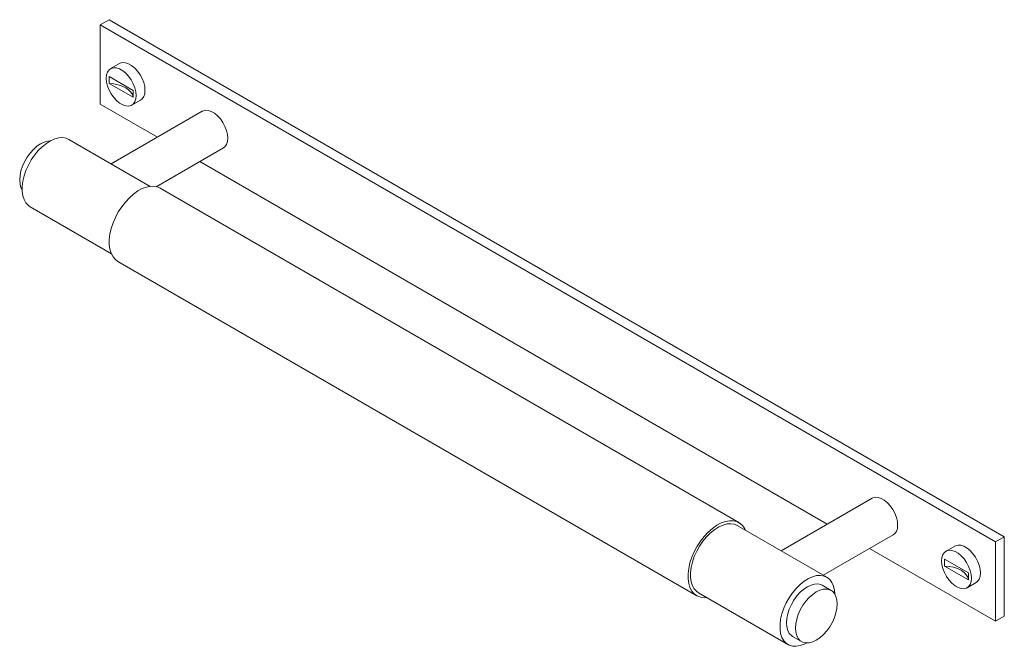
# Paper-space layout '_Isometric' of a CAD drawing. Header units: millimetres. Extents: x -97 to 136, y -60 to 88.
import ezdxf

# ---------------------------------------------------------------- set-up
doc = ezdxf.new("R2010")
doc.units = ezdxf.units.MM

psp = doc.layouts.new('_Isometric')

# ---------------------------------------------------------------- linework, layer by layer
at = {"color": 7, "linetype": 'Continuous', "lineweight": 15}
for p, q in [((-75.66, 88.17), (-77.78, 86.95)), ((134.35, -35.51), (-77.78, 86.95)), ((-77.78, 86.95), (-77.78, 68.17)), ((136.47, -34.29), (-75.66, 88.17)), ((-73.21, 77.81), (-75.33, 76.58)), ((-75.66, 74.7), (-70, 71.44)), ((-75.66, 73.07), (-75.66, 74.7)), ((-75.66, 73.07), (-70, 69.8)), ((-70, 69.8), (-70, 71.44)), ((-64.22, 60.34), (-77.78, 68.17)), ((-70.33, 67.92), (-68.21, 69.15)), ((-53.59, 66.48), (-75.17, 54.02)), ((-65.95, 48.69), (-85.2, 59.81)), ((-64.52, 48.62), (-48.59, 57.82)), ((94.52, -31.3), (-54.22, 54.57)), ((73.59, -30.94), (-63.59, 48.26)), ((-94.4, 43.87), (-75.15, 32.76)), ((-73.59, 30.94), (63.59, -48.26)), ((105.16, -25.16), (83.57, -37.62)), ((94.4, -43.87), (73.19, -31.63)), ((93.57, -43.4), (110.16, -33.82)), ((136.47, -34.29), (134.35, -35.51)), ((136.47, -53.07), (136.47, -34.29)), ((134.35, -54.29), (104.52, -37.07)), ((124.78, -36.49), (122.66, -37.71)), ((134.35, -35.51), (134.35, -54.29)), ((122.33, -39.6), (127.99, -42.86)), ((122.33, -41.23), (122.33, -39.6)), ((122.33, -41.23), (127.99, -44.49)), ((127.99, -44.49), (127.99, -42.86)), ((95.42, -47), (93.3, -45.78)), ((127.66, -46.38), (129.78, -45.15)), ((63.99, -47.56), (85.2, -59.81)), ((134.35, -54.29), (136.47, -53.07)), ((86.3, -57.9), (88.42, -59.13))]:
    psp.add_line(p, q, dxfattribs=at)
at = {"color": 7, "linetype": 'Continuous', "lineweight": 15, "flags": 128}
for points in [[(-73.21, 77.81), (-73.08, 77.88), (-72.48, 78.03), (-71.8, 77.99), (-71.08, 77.75), (-70.34, 77.32), (-69.62, 76.73), (-68.94, 75.99), (-68.34, 75.15), (-67.85, 74.23), (-67.48, 73.27), (-67.25, 72.33), (-67.18, 71.44), (-67.25, 70.63), (-67.48, 69.95), (-67.85, 69.43), (-68.21, 69.15)], [(-76.37, 74.29), (-76.29, 75.1), (-76.06, 75.78), (-75.69, 76.3), (-75.2, 76.65), (-74.6, 76.81), (-73.92, 76.77), (-73.2, 76.53), (-72.46, 76.1), (-71.74, 75.5), (-71.06, 74.77), (-70.47, 73.92), (-69.97, 73), (-69.6, 72.05), (-69.37, 71.1), (-69.3, 70.21), (-69.37, 69.41), (-69.6, 68.73), (-69.97, 68.2), (-70.47, 67.85), (-71.06, 67.7), (-71.74, 67.74), (-72.46, 67.98), (-73.2, 68.41), (-73.92, 69), (-74.6, 69.74), (-75.2, 70.58), (-75.69, 71.5), (-76.06, 72.46), (-76.29, 73.4), (-76.37, 74.29)], [(-75.66, 73.07), (-74.58, 72.98), (-73.54, 72.77), (-72.59, 72.46), (-71.75, 72.06), (-71.05, 71.57), (-70.52, 71.02), (-70.16, 70.43), (-70, 69.8)], [(-48.59, 57.82), (-48.23, 58.1), (-47.86, 58.62), (-47.63, 59.3), (-47.55, 60.11), (-47.63, 61), (-47.86, 61.95), (-48.23, 62.9), (-48.72, 63.82), (-49.32, 64.66), (-50, 65.4), (-50.72, 66), (-51.46, 66.42), (-52.18, 66.66), (-52.86, 66.71), (-53.45, 66.55), (-53.59, 66.48)], [(-89.62, 59.46), (-90.23, 59.41), (-91.06, 59.19), (-91.92, 58.78), (-92.78, 58.2), (-93.62, 57.46), (-94.4, 56.59), (-95.11, 55.61), (-95.72, 54.55), (-96.21, 53.45), (-96.58, 52.34), (-96.8, 51.25), (-96.87, 50.21), (-96.8, 49.26), (-96.58, 48.43), (-96.31, 47.88)], [(-85.2, 59.81), (-85.86, 60.09), (-86.69, 60.24), (-87.6, 60.18), (-88.56, 59.93), (-89.55, 59.49), (-90.55, 58.87), (-91.53, 58.09), (-92.46, 57.16), (-93.34, 56.11), (-94.13, 54.95), (-94.82, 53.72), (-95.39, 52.45), (-95.84, 51.17), (-96.14, 49.9), (-96.29, 48.67), (-96.29, 47.52), (-96.14, 46.47), (-95.84, 45.55), (-95.39, 44.77), (-94.82, 44.17), (-94.4, 43.87)], [(-63.59, 48.26), (-64.07, 48.48), (-64.91, 48.69), (-65.82, 48.71), (-66.8, 48.53), (-67.82, 48.16), (-68.85, 47.61), (-69.87, 46.88), (-70.87, 46.01), (-71.82, 44.99), (-72.7, 43.86), (-73.5, 42.64), (-74.19, 41.36), (-74.76, 40.03), (-75.19, 38.7), (-75.49, 37.39), (-75.64, 36.12), (-75.64, 34.93), (-75.49, 33.84), (-75.19, 32.87), (-74.76, 32.04), (-74.19, 31.37), (-73.59, 30.94)], [(105.16, -25.16), (105.29, -25.09), (105.89, -24.94), (106.56, -24.98), (107.29, -25.22), (108.03, -25.65), (108.75, -26.24), (109.42, -26.98), (110.02, -27.82), (110.52, -28.74), (110.89, -29.7), (111.12, -30.64), (111.19, -31.53), (111.12, -32.34), (110.89, -33.02), (110.52, -33.54), (110.16, -33.82)], [(75.15, -32.76), (74.99, -32.43), (74.49, -31.69), (73.86, -31.11), (73.11, -30.71), (72.27, -30.5), (71.35, -30.48), (70.38, -30.66), (69.36, -31.03), (68.33, -31.58), (67.3, -32.31), (66.31, -33.19), (65.36, -34.2), (64.47, -35.33), (63.68, -36.55), (62.99, -37.84), (62.42, -39.16), (61.98, -40.49), (61.69, -41.8), (61.54, -43.07), (61.54, -44.26), (61.69, -45.36), (61.98, -46.33), (62.42, -47.15), (62.99, -47.82), (63.68, -48.31), (64.47, -48.61), (65.36, -48.72), (65.95, -48.69)], [(73.19, -31.63), (72.53, -31.34), (71.7, -31.2), (70.79, -31.26), (69.83, -31.51), (68.84, -31.95), (67.84, -32.56), (66.87, -33.35), (65.93, -34.28), (65.05, -35.33), (64.26, -36.49), (63.57, -37.71), (63, -38.99), (62.56, -40.27), (62.26, -41.54), (62.1, -42.77), (62.1, -43.92), (62.26, -44.96), (62.56, -45.89), (63, -46.66), (63.57, -47.27), (63.99, -47.56)], [(129.78, -45.15), (130.14, -44.87), (130.51, -44.35), (130.74, -43.67), (130.81, -42.86), (130.74, -41.97), (130.51, -41.02), (130.14, -40.07), (129.64, -39.15), (129.05, -38.31), (128.37, -37.57), (127.65, -36.97), (126.91, -36.55), (126.19, -36.31), (125.51, -36.26), (124.91, -36.42), (124.78, -36.49)], [(128.69, -44.09), (128.62, -43.19), (128.39, -42.25), (128.02, -41.3), (127.52, -40.38), (126.93, -39.53), (126.25, -38.79), (125.53, -38.2), (124.79, -37.77), (124.07, -37.53), (123.39, -37.49), (122.79, -37.65), (122.3, -37.99), (121.93, -38.52), (121.7, -39.2), (121.62, -40), (121.7, -40.9), (121.93, -41.84), (122.3, -42.79), (122.79, -43.71), (123.39, -44.56), (124.07, -45.3), (124.79, -45.89), (125.53, -46.32), (126.25, -46.56), (126.93, -46.6), (127.52, -46.44), (128.02, -46.1), (128.39, -45.57), (128.62, -44.89), (128.69, -44.09)], [(127.99, -44.49), (127.83, -43.87), (127.47, -43.27), (126.94, -42.72), (126.24, -42.24), (125.4, -41.83), (124.45, -41.53), (123.41, -41.32), (122.33, -41.23)], [(96.31, -47.88), (96.23, -46.98), (96, -45.99), (95.63, -45.14), (95.12, -44.45), (94.49, -43.93), (93.75, -43.59), (92.91, -43.45), (92, -43.5), (91.04, -43.75), (90.05, -44.19), (89.06, -44.81), (88.08, -45.59), (87.14, -46.52), (86.27, -47.58), (85.47, -48.73), (84.78, -49.96), (84.21, -51.23), (83.77, -52.52), (83.47, -53.79), (83.32, -55.01), (83.32, -56.16), (83.47, -57.21), (83.77, -58.13), (84.21, -58.91), (84.78, -59.52), (85.47, -59.95), (86.27, -60.19), (87.14, -60.23), (88.08, -60.08), (89.06, -59.74), (89.62, -59.46)], [(93.3, -45.78), (92.98, -45.63), (92.28, -45.46), (91.5, -45.49), (90.66, -45.72), (89.8, -46.13), (88.94, -46.71), (88.11, -47.45), (87.33, -48.32), (86.62, -49.3), (86.01, -50.36), (85.52, -51.46), (85.15, -52.57), (84.93, -53.66), (84.85, -54.7), (84.93, -55.65), (85.15, -56.48), (85.52, -57.17), (86.01, -57.7), (86.3, -57.9)], [(96.87, -50.21), (96.8, -49.26), (96.58, -48.43), (96.21, -47.73), (95.72, -47.2), (95.11, -46.85), (94.4, -46.69), (93.62, -46.72), (92.78, -46.94), (91.92, -47.35), (91.06, -47.93), (90.23, -48.67), (89.45, -49.55), (88.74, -50.52), (88.13, -51.58), (87.64, -52.68), (87.27, -53.8), (87.05, -54.89), (86.97, -55.92), (87.05, -56.87), (87.27, -57.71), (87.64, -58.4), (88.13, -58.93), (88.74, -59.28), (89.45, -59.45), (90.23, -59.41), (91.06, -59.19), (91.92, -58.78), (92.78, -58.2), (93.62, -57.46), (94.4, -56.59), (95.11, -55.61), (95.72, -54.55), (96.21, -53.45), (96.58, -52.34), (96.8, -51.25), (96.87, -50.21)]]:
    psp.add_lwpolyline(points, dxfattribs=at)

doc.saveas('drawing.dxf')
